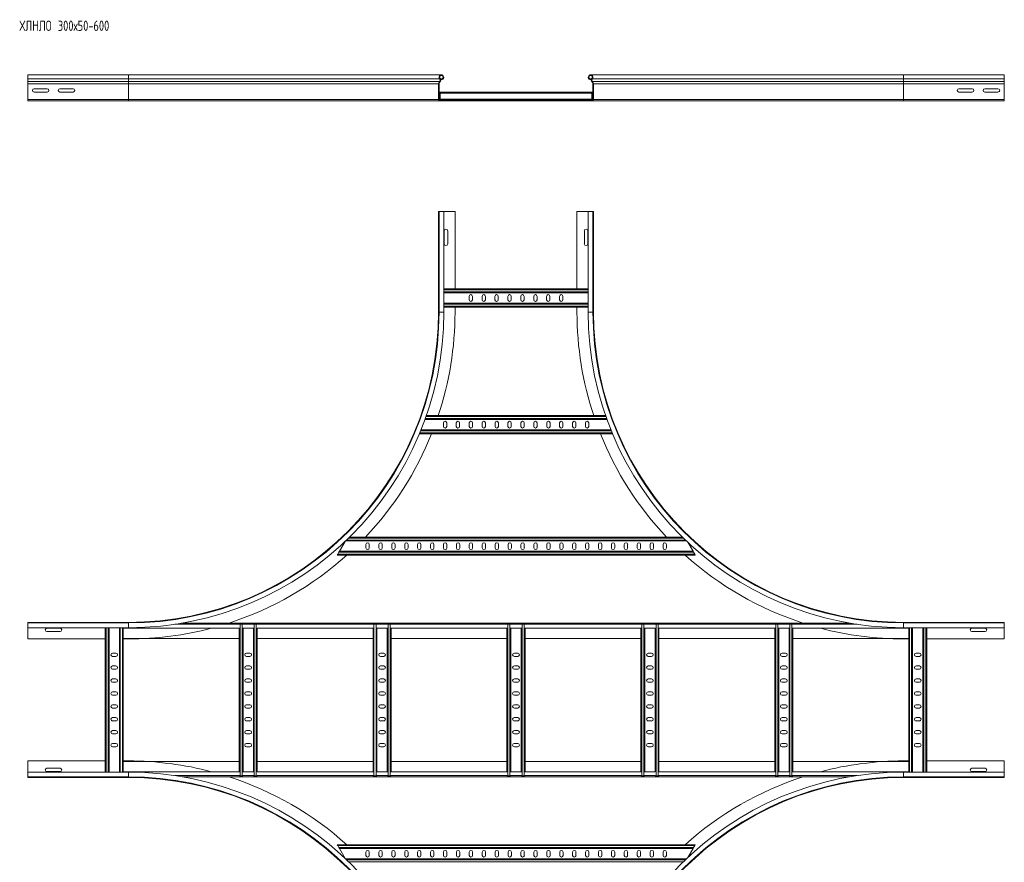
# Model space of a CAD drawing. Header units: millimetres. Extents: x -39 to 18998, y -9084 to 295.
# Tile 8 of 29: x 3672 to 5578, y -1631 to -1. Entities that reach past the tile are written whole.
import ezdxf

# ---------------------------------------------------------------- set-up
doc = ezdxf.new("R2010")
doc.units = ezdxf.units.MM
doc.styles.add('SLDTEXTSTYLE0', font='TXT', dxfattribs={"width": 0.7, "bigfont": 'bigfont'})

msp = doc.modelspace()

# ---------------------------------------------------------------- linework, layer by layer
at = {"color": 7, "linetype": 'Continuous', "lineweight": 15}
for p, q in [((3882.6, -107.7), (3687.6, -107.7)), ((3687.6, -107.7), (3687.6, -115.2)), ((4488.3, -107.7), (3882.6, -107.7)), ((5382.6, -107.7), (4776.9, -107.7)), ((5577.6, -107.7), (5382.6, -107.7)), ((5577.6, -107.7), (5577.6, -115.2)), ((3687.6, -115.2), (3687.6, -120.5)), ((3687.6, -120.5), (3687.6, -120.8)), ((3687.6, -120.8), (3687.6, -125)), ((3687.6, -125), (3687.6, -155.3)), ((4482.6, -125), (4482.6, -155.3)), ((4483.8, -155.3), (4483.8, -125)), ((4484.6, -120.5), (4484.3, -120.8)), ((4485.1, -121.7), (4485.5, -121.3)), ((4489.5, -115.4), (4486.4, -115.4)), ((4489.9, -116.5), (4486.8, -116.5)), ((4489.5, -115.4), (4489.9, -116.5)), ((4775.8, -115.4), (4775.4, -116.5)), ((4778.5, -116.5), (4775.4, -116.5)), ((4778.9, -115.4), (4775.8, -115.4)), ((4780.1, -121.7), (4779.8, -121.3)), ((4780.6, -120.5), (4781, -120.8)), ((4781.4, -155.3), (4781.4, -125)), ((4782.6, -125), (4782.6, -155.3)), ((5577.6, -115.2), (5577.6, -120.5)), ((5577.6, -120.5), (5577.6, -120.8)), ((5577.6, -120.8), (5577.6, -125)), ((5577.6, -125), (5577.6, -155.3)), ((3725.4, -134.5), (3699.9, -134.5)), ((3699.9, -141), (3725.4, -141)), ((3775.4, -134.5), (3749.9, -134.5)), ((3749.9, -141), (3775.4, -141)), ((4483.8, -141.1), (4486.1, -141.1)), ((4779.1, -141.1), (4486.1, -141.1)), ((4486.1, -142.9), (4486.1, -141.1)), ((4486.1, -154.7), (4486.1, -142.9)), ((4779.1, -141.1), (4781.4, -141.1)), ((4779.1, -142.9), (4779.1, -141.1)), ((4779.1, -154.7), (4779.1, -142.9)), ((5515.4, -134.5), (5489.9, -134.5)), ((5489.9, -141), (5515.4, -141)), ((5565.4, -134.5), (5539.9, -134.5)), ((5539.9, -141), (5565.4, -141)), ((3687.6, -155.3), (3687.6, -157.7)), ((3882.6, -157.7), (3687.6, -157.7)), ((4485, -157.7), (3882.6, -157.7)), ((4514.6, -156.5), (4485, -156.5)), ((4485, -157.7), (4514.6, -157.7)), ((4486.1, -156.5), (4486.1, -154.7)), ((4750.6, -156.5), (4514.6, -156.5)), ((4514.6, -157.7), (4514.6, -156.5)), ((4514.6, -157.7), (4750.6, -157.7)), ((4750.6, -157.7), (4750.6, -156.5)), ((4750.6, -156.5), (4780.2, -156.5)), ((4780.2, -157.7), (4750.6, -157.7)), ((4779.1, -156.5), (4779.1, -154.7)), ((5382.6, -157.7), (4780.2, -157.7)), ((5382.6, -157.7), (5577.6, -157.7)), ((5577.6, -155.3), (5577.6, -157.7)), ((4482.6, -566.9), (4482.6, -371.9)), ((4483.7, -371.9), (4482.6, -371.9)), ((4483.7, -371.9), (4483.7, -566.9)), ((4492.8, -371.9), (4483.7, -371.9)), ((4492.8, -566.9), (4492.8, -371.9)), ((4514.6, -371.9), (4492.8, -371.9)), ((4514.6, -521.9), (4514.6, -371.9)), ((4750.6, -521.9), (4750.6, -371.9)), ((4750.6, -371.9), (4772.4, -371.9)), ((4772.4, -371.9), (4772.4, -566.9)), ((4772.4, -371.9), (4781.5, -371.9)), ((4781.5, -566.9), (4781.5, -371.9)), ((4781.5, -371.9), (4782.6, -371.9)), ((4782.6, -566.9), (4782.6, -371.9)), ((4493.9, -409.1), (4493.9, -434.6)), ((4500.4, -434.6), (4500.4, -409.1)), ((4764.9, -409.1), (4764.9, -434.6)), ((4771.4, -434.6), (4771.4, -409.1)), ((4492.8, -521.9), (4772.4, -521.9)), ((4492.8, -529.4), (4772.4, -529.4)), ((4492.8, -549.4), (4772.4, -549.4)), ((4541.9, -536.1), (4541.9, -542.6)), ((4548.4, -542.6), (4548.4, -536.1)), ((4566.9, -536.1), (4566.9, -542.6)), ((4573.4, -542.6), (4573.4, -536.1)), ((4591.9, -536.1), (4591.9, -542.6)), ((4598.4, -542.6), (4598.4, -536.1)), ((4616.9, -536.1), (4616.9, -542.6)), ((4623.4, -542.6), (4623.4, -536.1)), ((4641.9, -536.1), (4641.9, -542.6)), ((4648.4, -542.6), (4648.4, -536.1)), ((4666.9, -536.1), (4666.9, -542.6)), ((4673.4, -542.6), (4673.4, -536.1)), ((4691.9, -536.1), (4691.9, -542.6)), ((4698.4, -542.6), (4698.4, -536.1)), ((4716.9, -536.1), (4716.9, -542.6)), ((4723.4, -542.6), (4723.4, -536.1)), ((4492.8, -556.9), (4772.4, -556.9)), ((4514.6, -566.9), (4514.6, -556.9)), ((4750.6, -566.9), (4750.6, -556.9)), ((4808.8, -774.4), (4456.5, -774.4)), ((4806.1, -766.9), (4459.1, -766.9)), ((4492, -781.1), (4492, -787.6)), ((4498.5, -787.6), (4498.5, -781.1)), ((4517, -781.1), (4517, -787.6)), ((4523.5, -787.6), (4523.5, -781.1)), ((4542, -781.1), (4542, -787.6)), ((4548.5, -787.6), (4548.5, -781.1)), ((4567, -781.1), (4567, -787.6)), ((4573.5, -787.6), (4573.5, -781.1)), ((4592, -781.1), (4592, -787.6)), ((4598.5, -787.6), (4598.5, -781.1)), ((4617, -781.1), (4617, -787.6)), ((4623.5, -787.6), (4623.5, -781.1)), ((4642, -781.1), (4642, -787.6)), ((4648.5, -787.6), (4648.5, -781.1)), ((4667, -781.1), (4667, -787.6)), ((4673.5, -787.6), (4673.5, -781.1)), ((4692, -781.1), (4692, -787.6)), ((4698.5, -787.6), (4698.5, -781.1)), ((4717, -781.1), (4717, -787.6)), ((4723.5, -787.6), (4723.5, -781.1)), ((4742, -781.1), (4742, -787.6)), ((4748.5, -787.6), (4748.5, -781.1)), ((4767, -781.1), (4767, -787.6)), ((4773.5, -787.6), (4773.5, -781.1)), ((4816.4, -794.4), (4448.9, -794.4)), ((4819.5, -801.9), (4445.8, -801.9)), ((4962.4, -1009.4), (4302.8, -1009.4)), ((4954.7, -1001.9), (4310.6, -1001.9)), ((4301.8, -1010.4), (4290.8, -1029.4)), ((4342.2, -1022.6), (4342.2, -1016.1)), ((4348.7, -1016.1), (4348.7, -1022.6)), ((4367.2, -1022.6), (4367.2, -1016.1)), ((4373.7, -1016.1), (4373.7, -1022.6)), ((4392.2, -1016.1), (4392.2, -1022.6)), ((4398.7, -1022.6), (4398.7, -1016.1)), ((4417.2, -1016.1), (4417.2, -1022.6)), ((4423.7, -1022.6), (4423.7, -1016.1)), ((4442.2, -1016.1), (4442.2, -1022.6)), ((4448.7, -1022.6), (4448.7, -1016.1)), ((4467.2, -1016.1), (4467.2, -1022.6)), ((4473.7, -1022.6), (4473.7, -1016.1)), ((4492.2, -1016.1), (4492.2, -1022.6)), ((4498.7, -1022.6), (4498.7, -1016.1)), ((4517.2, -1016.1), (4517.2, -1022.6)), ((4523.7, -1022.6), (4523.7, -1016.1)), ((4542.2, -1016.1), (4542.2, -1022.6)), ((4548.7, -1022.6), (4548.7, -1016.1)), ((4567.2, -1016.1), (4567.2, -1022.6)), ((4573.7, -1022.6), (4573.7, -1016.1)), ((4592.2, -1016.1), (4592.2, -1022.6)), ((4598.7, -1022.6), (4598.7, -1016.1)), ((4617.2, -1016.1), (4617.2, -1022.6)), ((4623.7, -1022.6), (4623.7, -1016.1)), ((4642.2, -1016.1), (4642.2, -1022.6)), ((4648.7, -1022.6), (4648.7, -1016.1)), ((4667.2, -1016.1), (4667.2, -1022.6)), ((4673.7, -1022.6), (4673.7, -1016.1)), ((4692.2, -1016.1), (4692.2, -1022.6)), ((4698.7, -1022.6), (4698.7, -1016.1)), ((4717.2, -1016.1), (4717.2, -1022.6)), ((4723.7, -1022.6), (4723.7, -1016.1)), ((4742.2, -1016.1), (4742.2, -1022.6)), ((4748.7, -1022.6), (4748.7, -1016.1)), ((4767.2, -1016.1), (4767.2, -1022.6)), ((4773.7, -1022.6), (4773.7, -1016.1)), ((4792.2, -1016.1), (4792.2, -1022.6)), ((4798.7, -1022.6), (4798.7, -1016.1)), ((4817.2, -1016.1), (4817.2, -1022.6)), ((4823.7, -1022.6), (4823.7, -1016.1)), ((4842.2, -1016.1), (4842.2, -1022.6)), ((4848.7, -1022.6), (4848.7, -1016.1)), ((4867.2, -1016.1), (4867.2, -1022.6)), ((4873.7, -1022.6), (4873.7, -1016.1)), ((4892.2, -1022.6), (4892.2, -1016.1)), ((4898.7, -1016.1), (4898.7, -1022.6)), ((4917.2, -1022.6), (4917.2, -1016.1)), ((4923.7, -1016.1), (4923.7, -1022.6)), ((4975.2, -1029.4), (4965, -1011.8)), ((4286.5, -1036.9), (4287.5, -1035.1)), ((4979.5, -1036.9), (4286.5, -1036.9)), ((4287.5, -1035.1), (4289.8, -1031.2)), ((4289.8, -1031.2), (4290.8, -1029.4)), ((4975.2, -1029.4), (4290.8, -1029.4)), ((4975.2, -1029.4), (4976.2, -1031.2)), ((4976.2, -1031.2), (4978.4, -1035.1)), ((4978.4, -1035.1), (4979.5, -1036.9)), ((3882.6, -1166.9), (3687.6, -1166.9)), ((3687.6, -1168), (3687.6, -1166.9)), ((3882.6, -1168), (3687.6, -1168)), ((3687.6, -1177.1), (3687.6, -1168)), ((3687.6, -1177.1), (3882.6, -1177.1)), ((3687.6, -1198.9), (3687.6, -1177.1)), ((3750.4, -1178.1), (3724.9, -1178.1)), ((3837.6, -1456.7), (3837.6, -1177.1)), ((3845.1, -1456.7), (3845.1, -1177.1)), ((3865.1, -1456.7), (3865.1, -1177.1)), ((3872.6, -1177.1), (3872.6, -1178.1)), ((3872.6, -1455.7), (3872.6, -1178.1)), ((4097.2, -1178.1), (3872.6, -1178.1)), ((5278.1, -1168.1), (3987.2, -1168.1)), ((4096.8, -1455.7), (4096.8, -1178.1)), ((4097.2, -1170.4), (4098.6, -1170.4)), ((4098.6, -1170.4), (4102.5, -1170.4)), ((4102.5, -1170.4), (4103.9, -1170.4)), ((4124.7, -1178.1), (4103.9, -1178.1)), ((4104.3, -1455.7), (4104.3, -1178.1)), ((4124.3, -1455.7), (4124.3, -1178.1)), ((4124.7, -1170.4), (4126.1, -1170.4)), ((4126.1, -1170.4), (4130, -1170.4)), ((4130, -1170.4), (4131.4, -1170.4)), ((4356.4, -1178.1), (4131.4, -1178.1)), ((4131.8, -1455.7), (4131.8, -1178.1)), ((4356, -1455.7), (4356, -1178.1)), ((4356.4, -1170.4), (4357.8, -1170.4)), ((4357.8, -1170.4), (4361.7, -1170.4)), ((4361.7, -1170.4), (4363, -1170.4)), ((4383.9, -1178.1), (4363, -1178.1)), ((4363.5, -1455.7), (4363.5, -1178.1)), ((4383.5, -1455.7), (4383.5, -1178.1)), ((4383.9, -1170.4), (4385.3, -1170.4)), ((4385.3, -1170.4), (4389.2, -1170.4)), ((4389.2, -1170.4), (4390.5, -1170.4)), ((4615.6, -1178.1), (4390.5, -1178.1)), ((4391, -1455.7), (4391, -1178.1)), ((4615.1, -1455.7), (4615.1, -1178.1)), ((4615.6, -1170.4), (4616.9, -1170.4)), ((4616.9, -1170.4), (4620.8, -1170.4)), ((4620.8, -1170.4), (4622.2, -1170.4)), ((4643.1, -1178.1), (4622.2, -1178.1)), ((4622.6, -1455.7), (4622.6, -1178.1)), ((4642.6, -1455.7), (4642.6, -1178.1)), ((4643.1, -1170.4), (4644.4, -1170.4)), ((4644.4, -1170.4), (4648.3, -1170.4)), ((4648.3, -1170.4), (4649.7, -1170.4)), ((4874.7, -1178.1), (4649.7, -1178.1)), ((4650.1, -1455.7), (4650.1, -1178.1)), ((4874.3, -1455.7), (4874.3, -1178.1)), ((4874.7, -1170.4), (4876.1, -1170.4)), ((4876.1, -1170.4), (4880, -1170.4)), ((4880, -1170.4), (4881.4, -1170.4)), ((4902.2, -1178.1), (4881.4, -1178.1)), ((4881.8, -1455.7), (4881.8, -1178.1)), ((4901.8, -1455.7), (4901.8, -1178.1)), ((4902.2, -1170.4), (4903.6, -1170.4)), ((4903.6, -1170.4), (4907.5, -1170.4)), ((4907.5, -1170.4), (4908.9, -1170.4)), ((5133.9, -1178.1), (4908.9, -1178.1)), ((4909.3, -1455.7), (4909.3, -1178.1)), ((5133.5, -1455.7), (5133.5, -1178.1)), ((5133.9, -1170.4), (5135.3, -1170.4)), ((5135.3, -1170.4), (5139.2, -1170.4)), ((5139.2, -1170.4), (5140.6, -1170.4)), ((5161.4, -1178.1), (5140.5, -1178.1)), ((5141, -1455.7), (5141, -1178.1)), ((5161, -1455.7), (5161, -1178.1)), ((5161.4, -1170.4), (5162.8, -1170.4)), ((5162.8, -1170.4), (5166.7, -1170.4)), ((5166.7, -1170.4), (5168.1, -1170.4)), ((5392.6, -1178.1), (5168, -1178.1)), ((5168.5, -1455.7), (5168.5, -1178.1)), ((5382.6, -1166.9), (5577.6, -1166.9)), ((5577.6, -1168), (5382.6, -1168)), ((5382.6, -1177.1), (5577.6, -1177.1)), ((5392.6, -1177.1), (5392.6, -1178.1)), ((5392.6, -1455.7), (5392.6, -1178.1)), ((5400.1, -1456.7), (5400.1, -1177.1)), ((5420.1, -1456.7), (5420.1, -1177.1)), ((5427.6, -1456.7), (5427.6, -1177.1)), ((5540.4, -1178.1), (5514.9, -1178.1)), ((5577.6, -1168), (5577.6, -1166.9)), ((5577.6, -1177.1), (5577.6, -1168)), ((5577.6, -1198.9), (5577.6, -1177.1)), ((3837.6, -1198.9), (3687.6, -1198.9)), ((3724.9, -1184.6), (3750.4, -1184.6)), ((4096.8, -1198.1), (3872.6, -1198.1)), ((3882.6, -1198.9), (3872.6, -1198.9)), ((4356, -1198.1), (4131.8, -1198.1)), ((4615.1, -1198.1), (4391, -1198.1)), ((4874.3, -1198.1), (4650.1, -1198.1)), ((5133.5, -1198.1), (4909.3, -1198.1)), ((5392.6, -1198.1), (5168.5, -1198.1)), ((5382.6, -1198.9), (5392.6, -1198.9)), ((5427.6, -1198.9), (5577.6, -1198.9)), ((5514.9, -1184.6), (5540.4, -1184.6)), ((3858.4, -1226.1), (3851.9, -1226.1)), ((3851.9, -1232.6), (3858.4, -1232.6)), ((4117.5, -1226.1), (4111, -1226.1)), ((4111, -1232.6), (4117.5, -1232.6)), ((4376.7, -1226.1), (4370.2, -1226.1)), ((4370.2, -1232.6), (4376.7, -1232.6)), ((4635.9, -1226.1), (4629.4, -1226.1)), ((4629.4, -1232.6), (4635.9, -1232.6)), ((4895.1, -1226.1), (4888.6, -1226.1)), ((4888.6, -1232.6), (4895.1, -1232.6)), ((5154.2, -1226.1), (5147.7, -1226.1)), ((5147.7, -1232.6), (5154.2, -1232.6)), ((5413.4, -1226.1), (5406.9, -1226.1)), ((5406.9, -1232.6), (5413.4, -1232.6)), ((3858.4, -1251.1), (3851.9, -1251.1)), ((4117.5, -1251.1), (4111, -1251.1)), ((4376.7, -1251.1), (4370.2, -1251.1)), ((4635.9, -1251.1), (4629.4, -1251.1)), ((4895.1, -1251.1), (4888.6, -1251.1)), ((5154.2, -1251.1), (5147.7, -1251.1)), ((5413.4, -1251.1), (5406.9, -1251.1)), ((3851.9, -1257.6), (3858.4, -1257.6)), ((3858.4, -1276.1), (3851.9, -1276.1)), ((4111, -1257.6), (4117.5, -1257.6)), ((4117.5, -1276.1), (4111, -1276.1)), ((4370.2, -1257.6), (4376.7, -1257.6)), ((4376.7, -1276.1), (4370.2, -1276.1)), ((4629.4, -1257.6), (4635.9, -1257.6)), ((4635.9, -1276.1), (4629.4, -1276.1)), ((4888.6, -1257.6), (4895.1, -1257.6)), ((4895.1, -1276.1), (4888.6, -1276.1)), ((5147.7, -1257.6), (5154.2, -1257.6)), ((5154.2, -1276.1), (5147.7, -1276.1)), ((5406.9, -1257.6), (5413.4, -1257.6)), ((5413.4, -1276.1), (5406.9, -1276.1)), ((3851.9, -1282.6), (3858.4, -1282.6)), ((4111, -1282.6), (4117.5, -1282.6)), ((4370.2, -1282.6), (4376.7, -1282.6)), ((4629.4, -1282.6), (4635.9, -1282.6)), ((4888.6, -1282.6), (4895.1, -1282.6)), ((5147.7, -1282.6), (5154.2, -1282.6)), ((5406.9, -1282.6), (5413.4, -1282.6)), ((3858.4, -1301.1), (3851.9, -1301.1)), ((3851.9, -1307.6), (3858.4, -1307.6)), ((4117.5, -1301.1), (4111, -1301.1)), ((4111, -1307.6), (4117.5, -1307.6)), ((4376.7, -1301.1), (4370.2, -1301.1)), ((4370.2, -1307.6), (4376.7, -1307.6)), ((4635.9, -1301.1), (4629.4, -1301.1)), ((4629.4, -1307.6), (4635.9, -1307.6)), ((4895.1, -1301.1), (4888.6, -1301.1)), ((4888.6, -1307.6), (4895.1, -1307.6)), ((5154.2, -1301.1), (5147.7, -1301.1)), ((5147.7, -1307.6), (5154.2, -1307.6)), ((5413.4, -1301.1), (5406.9, -1301.1)), ((5406.9, -1307.6), (5413.4, -1307.6)), ((3858.4, -1326.1), (3851.9, -1326.1)), ((3851.9, -1332.6), (3858.4, -1332.6)), ((4117.5, -1326.1), (4111, -1326.1)), ((4111, -1332.6), (4117.5, -1332.6)), ((4376.7, -1326.1), (4370.2, -1326.1)), ((4370.2, -1332.6), (4376.7, -1332.6)), ((4635.9, -1326.1), (4629.4, -1326.1)), ((4629.4, -1332.6), (4635.9, -1332.6)), ((4895.1, -1326.1), (4888.6, -1326.1)), ((4888.6, -1332.6), (4895.1, -1332.6)), ((5154.2, -1326.1), (5147.7, -1326.1)), ((5147.7, -1332.6), (5154.2, -1332.6)), ((5413.4, -1326.1), (5406.9, -1326.1)), ((5406.9, -1332.6), (5413.4, -1332.6)), ((3858.4, -1351.1), (3851.9, -1351.1)), ((4117.5, -1351.1), (4111, -1351.1)), ((4376.7, -1351.1), (4370.2, -1351.1)), ((4635.9, -1351.1), (4629.4, -1351.1)), ((4895.1, -1351.1), (4888.6, -1351.1)), ((5154.2, -1351.1), (5147.7, -1351.1)), ((5413.4, -1351.1), (5406.9, -1351.1)), ((3851.9, -1357.6), (3858.4, -1357.6)), ((4111, -1357.6), (4117.5, -1357.6)), ((4370.2, -1357.6), (4376.7, -1357.6)), ((4629.4, -1357.6), (4635.9, -1357.6)), ((4888.6, -1357.6), (4895.1, -1357.6)), ((5147.7, -1357.6), (5154.2, -1357.6)), ((5406.9, -1357.6), (5413.4, -1357.6)), ((3858.4, -1376.1), (3851.9, -1376.1)), ((3851.9, -1382.6), (3858.4, -1382.6)), ((4117.5, -1376.1), (4111, -1376.1)), ((4111, -1382.6), (4117.5, -1382.6)), ((4376.7, -1376.1), (4370.2, -1376.1)), ((4370.2, -1382.6), (4376.7, -1382.6)), ((4635.9, -1376.1), (4629.4, -1376.1)), ((4629.4, -1382.6), (4635.9, -1382.6)), ((4895.1, -1376.1), (4888.6, -1376.1)), ((4888.6, -1382.6), (4895.1, -1382.6)), ((5154.2, -1376.1), (5147.7, -1376.1)), ((5147.7, -1382.6), (5154.2, -1382.6)), ((5413.4, -1376.1), (5406.9, -1376.1)), ((5406.9, -1382.6), (5413.4, -1382.6)), ((3858.4, -1401.1), (3851.9, -1401.1)), ((3851.9, -1407.6), (3858.4, -1407.6)), ((4117.5, -1401.1), (4111, -1401.1)), ((4111, -1407.6), (4117.5, -1407.6)), ((4376.7, -1401.1), (4370.2, -1401.1)), ((4370.2, -1407.6), (4376.7, -1407.6)), ((4635.9, -1401.1), (4629.4, -1401.1)), ((4629.4, -1407.6), (4635.9, -1407.6)), ((4895.1, -1401.1), (4888.6, -1401.1)), ((4888.6, -1407.6), (4895.1, -1407.6)), ((5154.2, -1401.1), (5147.7, -1401.1)), ((5147.7, -1407.6), (5154.2, -1407.6)), ((5413.4, -1401.1), (5406.9, -1401.1)), ((5406.9, -1407.6), (5413.4, -1407.6)), ((3837.6, -1434.9), (3687.6, -1434.9)), ((3687.6, -1434.9), (3687.6, -1456.7)), ((3882.6, -1434.9), (3872.6, -1434.9)), ((3872.6, -1435.7), (4096.8, -1435.7)), ((4131.8, -1435.7), (4356, -1435.7)), ((4391, -1435.7), (4615.1, -1435.7)), ((4650.1, -1435.7), (4874.3, -1435.7)), ((4909.3, -1435.7), (5133.5, -1435.7)), ((5168.5, -1435.7), (5392.6, -1435.7)), ((5382.6, -1434.9), (5392.6, -1434.9)), ((5427.6, -1434.9), (5577.6, -1434.9)), ((5577.6, -1434.9), (5577.6, -1456.7)), ((3882.6, -1456.7), (3687.6, -1456.7)), ((3687.6, -1456.7), (3687.6, -1465.8)), ((3687.6, -1465.8), (3882.6, -1465.8)), ((3687.6, -1465.8), (3687.6, -1466.9)), ((3882.6, -1466.9), (3687.6, -1466.9)), ((3750.4, -1449.1), (3724.9, -1449.1)), ((3724.9, -1455.6), (3750.4, -1455.6)), ((3872.6, -1455.7), (4097.2, -1455.7)), ((3872.6, -1456.7), (3872.6, -1455.7)), ((3987.2, -1465.7), (5278.1, -1465.7)), ((4097.2, -1463.4), (4098.6, -1463.4)), ((4098.6, -1463.4), (4102.5, -1463.4)), ((4102.5, -1463.4), (4103.9, -1463.4)), ((4103.9, -1455.7), (4124.7, -1455.7)), ((4124.7, -1463.4), (4126.1, -1463.4)), ((4126.1, -1463.4), (4130, -1463.4)), ((4130, -1463.4), (4131.4, -1463.4)), ((4131.4, -1455.7), (4356.4, -1455.7)), ((4356.4, -1463.4), (4357.8, -1463.4)), ((4357.8, -1463.4), (4361.7, -1463.4)), ((4361.7, -1463.4), (4363, -1463.4)), ((4363, -1455.7), (4383.9, -1455.7)), ((4383.9, -1463.4), (4385.3, -1463.4)), ((4385.3, -1463.4), (4389.2, -1463.4)), ((4389.2, -1463.4), (4390.5, -1463.4)), ((4390.5, -1455.7), (4615.6, -1455.7)), ((4615.6, -1463.4), (4616.9, -1463.4)), ((4616.9, -1463.4), (4620.8, -1463.4)), ((4620.8, -1463.4), (4622.2, -1463.4)), ((4622.2, -1455.7), (4643.1, -1455.7)), ((4643.1, -1463.4), (4644.4, -1463.4)), ((4644.4, -1463.4), (4648.3, -1463.4)), ((4648.3, -1463.4), (4649.7, -1463.4)), ((4649.7, -1455.7), (4874.7, -1455.7)), ((4874.7, -1463.4), (4876.1, -1463.4)), ((4876.1, -1463.4), (4880, -1463.4)), ((4880, -1463.4), (4881.4, -1463.4)), ((4881.4, -1455.7), (4902.2, -1455.7)), ((4902.2, -1463.4), (4903.6, -1463.4)), ((4903.6, -1463.4), (4907.5, -1463.4)), ((4907.5, -1463.4), (4908.9, -1463.4)), ((4908.9, -1455.7), (5133.9, -1455.7)), ((5133.9, -1463.4), (5135.3, -1463.4)), ((5135.3, -1463.4), (5139.2, -1463.4)), ((5139.2, -1463.4), (5140.6, -1463.4)), ((5140.5, -1455.7), (5161.4, -1455.7)), ((5161.4, -1463.4), (5162.8, -1463.4)), ((5162.8, -1463.4), (5166.7, -1463.4)), ((5166.7, -1463.4), (5168.1, -1463.4)), ((5168, -1455.7), (5392.6, -1455.7)), ((5577.6, -1456.7), (5382.6, -1456.7)), ((5382.6, -1465.8), (5577.6, -1465.8)), ((5382.6, -1466.9), (5577.6, -1466.9)), ((5392.6, -1456.7), (5392.6, -1455.7)), ((5540.4, -1449.1), (5514.9, -1449.1)), ((5514.9, -1455.6), (5540.4, -1455.6)), ((5577.6, -1456.7), (5577.6, -1465.8)), ((5577.6, -1465.8), (5577.6, -1466.9)), ((4286.5, -1596.9), (4979.5, -1596.9)), ((4287.5, -1598.7), (4286.5, -1596.9)), ((4289.8, -1602.6), (4287.5, -1598.7)), ((4978.4, -1598.7), (4976.2, -1602.6)), ((4979.5, -1596.9), (4978.4, -1598.7)), ((4290.8, -1604.4), (4289.8, -1602.6)), ((4290.8, -1604.4), (4975.2, -1604.4)), ((4290.8, -1604.4), (4301.8, -1623.4)), ((4342.2, -1617.6), (4342.2, -1611.1)), ((4348.7, -1611.1), (4348.7, -1617.6)), ((4367.2, -1617.6), (4367.2, -1611.1)), ((4373.7, -1611.1), (4373.7, -1617.6)), ((4392.2, -1611.1), (4392.2, -1617.6)), ((4398.7, -1617.6), (4398.7, -1611.1)), ((4417.2, -1611.1), (4417.2, -1617.6)), ((4423.7, -1617.6), (4423.7, -1611.1)), ((4442.2, -1611.1), (4442.2, -1617.6)), ((4448.7, -1617.6), (4448.7, -1611.1)), ((4467.2, -1611.1), (4467.2, -1617.6)), ((4473.7, -1617.6), (4473.7, -1611.1)), ((4492.2, -1611.1), (4492.2, -1617.6)), ((4498.7, -1617.6), (4498.7, -1611.1)), ((4517.2, -1611.1), (4517.2, -1617.6)), ((4523.7, -1617.6), (4523.7, -1611.1)), ((4542.2, -1611.1), (4542.2, -1617.6)), ((4548.7, -1617.6), (4548.7, -1611.1)), ((4567.2, -1611.1), (4567.2, -1617.6)), ((4573.7, -1617.6), (4573.7, -1611.1)), ((4592.2, -1611.1), (4592.2, -1617.6)), ((4598.7, -1617.6), (4598.7, -1611.1)), ((4617.2, -1611.1), (4617.2, -1617.6)), ((4623.7, -1617.6), (4623.7, -1611.1)), ((4642.2, -1611.1), (4642.2, -1617.6)), ((4648.7, -1617.6), (4648.7, -1611.1)), ((4667.2, -1611.1), (4667.2, -1617.6)), ((4673.7, -1617.6), (4673.7, -1611.1)), ((4692.2, -1611.1), (4692.2, -1617.6)), ((4698.7, -1617.6), (4698.7, -1611.1)), ((4717.2, -1611.1), (4717.2, -1617.6)), ((4723.7, -1617.6), (4723.7, -1611.1)), ((4742.2, -1611.1), (4742.2, -1617.6)), ((4748.7, -1617.6), (4748.7, -1611.1)), ((4767.2, -1611.1), (4767.2, -1617.6)), ((4773.7, -1617.6), (4773.7, -1611.1)), ((4792.2, -1611.1), (4792.2, -1617.6)), ((4798.7, -1617.6), (4798.7, -1611.1)), ((4817.2, -1611.1), (4817.2, -1617.6)), ((4823.7, -1617.6), (4823.7, -1611.1)), ((4842.2, -1611.1), (4842.2, -1617.6)), ((4848.7, -1617.6), (4848.7, -1611.1)), ((4867.2, -1611.1), (4867.2, -1617.6)), ((4873.7, -1617.6), (4873.7, -1611.1)), ((4892.2, -1617.6), (4892.2, -1611.1)), ((4898.7, -1611.1), (4898.7, -1617.6)), ((4917.2, -1617.6), (4917.2, -1611.1)), ((4923.7, -1611.1), (4923.7, -1617.6)), ((4965, -1621.9), (4975.2, -1604.4)), ((4976.2, -1602.6), (4975.2, -1604.4)), ((4302.8, -1624.4), (4962.4, -1624.4))]:
    msp.add_line(p, q, dxfattribs=at)
at = {"color": 8, "linetype": 'Continuous', "lineweight": 0}
for p, q in [((3882.6, -107.7), (3882.6, -115.2)), ((5382.6, -107.7), (5382.6, -115.2)), ((3882.6, -115.2), (3687.6, -115.2)), ((3882.6, -120.5), (3687.6, -120.5)), ((3882.6, -120.8), (3687.6, -120.8)), ((3882.6, -125), (3687.6, -125)), ((4484.8, -115.2), (3882.6, -115.2)), ((3882.6, -115.2), (3882.6, -120.5)), ((4484.6, -120.5), (3882.6, -120.5)), ((3882.6, -120.5), (3882.6, -120.8)), ((3882.6, -120.8), (3882.6, -125)), ((4484.3, -120.8), (3882.6, -120.8)), ((4482.6, -125), (3882.6, -125)), ((3882.6, -125), (3882.6, -155.3)), ((5382.6, -115.2), (4780.4, -115.2)), ((5382.6, -120.5), (4780.6, -120.5)), ((5382.6, -120.8), (4781, -120.8)), ((5382.6, -125), (4782.6, -125)), ((5382.6, -115.2), (5382.6, -120.5)), ((5382.6, -115.2), (5577.6, -115.2)), ((5382.6, -120.5), (5382.6, -120.8)), ((5382.6, -120.5), (5577.6, -120.5)), ((5382.6, -120.8), (5382.6, -125)), ((5382.6, -120.8), (5577.6, -120.8)), ((5382.6, -125), (5382.6, -155.3)), ((5382.6, -125), (5577.6, -125)), ((4483.8, -142.9), (4486.1, -142.9)), ((4779.1, -142.9), (4486.1, -142.9)), ((4779.1, -142.9), (4781.4, -142.9)), ((3882.6, -155.3), (3687.6, -155.3)), ((4482.6, -155.3), (3882.6, -155.3)), ((3882.6, -155.3), (3882.6, -157.7)), ((4483.8, -154.7), (4486.1, -154.7)), ((4779.1, -154.7), (4486.1, -154.7)), ((4779.1, -154.7), (4781.4, -154.7)), ((5382.6, -155.3), (4782.6, -155.3)), ((5382.6, -155.3), (5382.6, -157.7)), ((5382.6, -155.3), (5577.6, -155.3)), ((4492.8, -523.7), (4772.4, -523.7)), ((4492.8, -527.6), (4772.4, -527.6)), ((4492.8, -551.2), (4772.4, -551.2)), ((4483.7, -566.9), (4482.6, -566.9)), ((4492.8, -566.9), (4483.7, -566.9)), ((4492.8, -555.1), (4772.4, -555.1)), ((4772.4, -566.9), (4781.5, -566.9)), ((4781.5, -566.9), (4782.6, -566.9)), ((4808.1, -772.6), (4457.1, -772.6)), ((4806.7, -768.7), (4458.5, -768.7)), ((4818.7, -800.1), (4446.5, -800.1)), ((4817.1, -796.2), (4448.1, -796.2)), ((4960.5, -1007.6), (4304.7, -1007.6)), ((4956.5, -1003.7), (4308.7, -1003.7)), ((4978.4, -1035.1), (4287.5, -1035.1)), ((4976.2, -1031.2), (4289.8, -1031.2)), ((3839.4, -1456.7), (3839.4, -1177.1)), ((3843.3, -1456.7), (3843.3, -1177.1)), ((3866.9, -1456.7), (3866.9, -1177.1)), ((3870.8, -1456.7), (3870.8, -1177.1)), ((3882.6, -1168), (3882.6, -1166.9)), ((3882.6, -1177.1), (3882.6, -1168)), ((4097.2, -1170.5), (3972.3, -1170.5)), ((4098.6, -1463.4), (4098.6, -1170.4)), ((4102.5, -1463.4), (4102.5, -1170.4)), ((4124.7, -1170.5), (4103.9, -1170.5)), ((4126.1, -1463.4), (4126.1, -1170.4)), ((4130, -1463.4), (4130, -1170.4)), ((4356.4, -1170.5), (4131.4, -1170.5)), ((4357.8, -1463.4), (4357.8, -1170.4)), ((4361.7, -1463.4), (4361.7, -1170.4)), ((4383.9, -1170.5), (4363, -1170.5)), ((4385.3, -1463.4), (4385.3, -1170.4)), ((4389.2, -1463.4), (4389.2, -1170.4)), ((4615.6, -1170.5), (4390.5, -1170.5)), ((4616.9, -1463.4), (4616.9, -1170.4)), ((4620.8, -1463.4), (4620.8, -1170.4)), ((4643.1, -1170.5), (4622.2, -1170.5)), ((4644.4, -1463.4), (4644.4, -1170.4)), ((4648.3, -1463.4), (4648.3, -1170.4)), ((4874.7, -1170.5), (4649.7, -1170.5)), ((4876.1, -1463.4), (4876.1, -1170.4)), ((4880, -1463.4), (4880, -1170.4)), ((4902.2, -1170.5), (4881.4, -1170.5)), ((4903.6, -1463.4), (4903.6, -1170.4)), ((4907.5, -1463.4), (4907.5, -1170.4)), ((5133.9, -1170.5), (4908.9, -1170.5)), ((5135.3, -1463.4), (5135.3, -1170.4)), ((5139.2, -1463.4), (5139.2, -1170.4)), ((5161.4, -1170.5), (5140.5, -1170.5)), ((5162.8, -1463.4), (5162.8, -1170.4)), ((5166.7, -1463.4), (5166.7, -1170.4)), ((5292.9, -1170.5), (5168, -1170.5)), ((5382.6, -1168), (5382.6, -1166.9)), ((5382.6, -1177.1), (5382.6, -1168)), ((5394.4, -1456.7), (5394.4, -1177.1)), ((5398.3, -1456.7), (5398.3, -1177.1)), ((5421.9, -1456.7), (5421.9, -1177.1)), ((5425.8, -1456.7), (5425.8, -1177.1)), ((3882.6, -1456.7), (3882.6, -1465.8)), ((3882.6, -1465.8), (3882.6, -1466.9)), ((3972.3, -1463.3), (4097.2, -1463.3)), ((4103.9, -1463.3), (4124.7, -1463.3)), ((4131.4, -1463.3), (4356.4, -1463.3)), ((4363, -1463.3), (4383.9, -1463.3)), ((4390.5, -1463.3), (4615.6, -1463.3)), ((4622.2, -1463.3), (4643.1, -1463.3)), ((4649.7, -1463.3), (4874.7, -1463.3)), ((4881.4, -1463.3), (4902.2, -1463.3)), ((4908.9, -1463.3), (5133.9, -1463.3)), ((5140.5, -1463.3), (5161.4, -1463.3)), ((5168, -1463.3), (5292.9, -1463.3)), ((5382.6, -1456.7), (5382.6, -1465.8)), ((5382.6, -1465.8), (5382.6, -1466.9)), ((4287.5, -1598.7), (4978.4, -1598.7)), ((4289.8, -1602.6), (4976.2, -1602.6)), ((4304.7, -1626.2), (4960.5, -1626.2)), ((4308.7, -1630.1), (4956.5, -1630.1))]:
    msp.add_line(p, q, dxfattribs=at)
at = {"color": 7, "linetype": 'Continuous', "lineweight": 15}
for centre, radius, start, end in [((4488.3, -112.3), 4.55, 290.35, 219.6816), ((4488.3, -112.3), 3.35, 290.35, 219.6816), ((4776.9, -112.3), 4.55, 320.3184, 249.65), ((4776.9, -112.3), 3.35, 320.3184, 249.65), ((4488.6, -125), 6, 136.4649, 180), ((4488.6, -125), 4.8, 136.4649, 180), ((4481.7, -117.7), 4, 316.4649, 39.6816), ((4481.7, -117.7), 5.2, 316.4649, 39.6816), ((4783.5, -117.7), 5.2, 140.3184, 223.5351), ((4783.5, -117.7), 4, 140.3184, 223.5351), ((4776.6, -125), 4.8, 0, 43.5351), ((4776.6, -125), 6, 0, 43.5351), ((3699.9, -137.7), 3.25, 90, 270), ((3725.4, -137.7), 3.25, 270, 90), ((3749.9, -137.7), 3.25, 90, 270), ((3775.4, -137.7), 3.25, 270, 90), ((5489.9, -137.7), 3.25, 90, 270), ((5515.4, -137.7), 3.25, 270, 90), ((5539.9, -137.7), 3.25, 90, 270), ((5565.4, -137.7), 3.25, 270, 90), ((4485, -155.3), 2.4, 180, 270), ((4485, -155.3), 1.2, 180, 270), ((4780.2, -155.3), 2.4, 270, 0), ((4780.2, -155.3), 1.2, 270, 0), ((4497.1, -409.1), 3.25, 0, 180), ((4768.1, -409.1), 3.25, 0, 180), ((4497.1, -434.6), 3.25, 180, 0), ((4768.1, -434.6), 3.25, 180, 0), ((4545.1, -536.1), 3.25, 0, 180), ((4570.1, -536.1), 3.25, 0, 180), ((4595.1, -536.1), 3.25, 0, 180), ((4620.1, -536.1), 3.25, 0, 180), ((4645.1, -536.1), 3.25, 0, 180), ((4670.1, -536.1), 3.25, 0, 180), ((4695.1, -536.1), 3.25, 0, 180), ((4720.1, -536.1), 3.25, 0, 180), ((4545.1, -542.6), 3.25, 180, 0), ((4570.1, -542.6), 3.25, 180, 0), ((4595.1, -542.6), 3.25, 180, 0), ((4620.1, -542.6), 3.25, 180, 0), ((4645.1, -542.6), 3.25, 180, 0), ((4670.1, -542.6), 3.25, 180, 0), ((4695.1, -542.6), 3.25, 180, 0), ((4720.1, -542.6), 3.25, 180, 0), ((3882.6, -566.9), 601.1, 270, 0), ((3882.6, -566.9), 610.2, 270, 0), ((3882.6, -566.9), 600, 270, 0), ((3882.6, -566.9), 632, 341.5513, 0), ((5382.6, -566.9), 632, 180, 198.4487), ((5382.6, -566.9), 610.2, 180, 270), ((5382.6, -566.9), 601.1, 180, 270), ((5382.6, -566.9), 600, 180, 270), ((4495.3, -781.1), 3.25, 0, 180), ((4520.3, -781.1), 3.25, 0, 180), ((4545.3, -781.1), 3.25, 0, 180), ((4570.3, -781.1), 3.25, 0, 180), ((4595.3, -781.1), 3.25, 0, 180), ((4620.3, -781.1), 3.25, 0, 180), ((4645.3, -781.1), 3.25, 0, 180), ((4670.3, -781.1), 3.25, 0, 180), ((4695.3, -781.1), 3.25, 0, 180), ((4720.3, -781.1), 3.25, 0, 180), ((4745.3, -781.1), 3.25, 0, 180), ((4770.3, -781.1), 3.25, 0, 180), ((4495.3, -787.6), 3.25, 180, 0), ((4520.3, -787.6), 3.25, 180, 0), ((4545.3, -787.6), 3.25, 180, 0), ((4570.3, -787.6), 3.25, 180, 0), ((4595.3, -787.6), 3.25, 180, 0), ((4620.3, -787.6), 3.25, 180, 0), ((4645.3, -787.6), 3.25, 180, 0), ((4670.3, -787.6), 3.25, 180, 0), ((4695.3, -787.6), 3.25, 180, 0), ((4720.3, -787.6), 3.25, 180, 0), ((4745.3, -787.6), 3.25, 180, 0), ((4770.3, -787.6), 3.25, 180, 0), ((3882.6, -566.9), 632, 316.505, 338.1711), ((5382.6, -566.9), 632, 201.8289, 223.495), ((4345.5, -1016.1), 3.25, 0, 180), ((4345.5, -1022.6), 3.25, 180, 0), ((4370.5, -1016.1), 3.25, 0, 180), ((4370.5, -1022.6), 3.25, 180, 0), ((4395.5, -1016.1), 3.25, 0, 180), ((4395.5, -1022.6), 3.25, 180, 0), ((4420.5, -1016.1), 3.25, 0, 180), ((4420.5, -1022.6), 3.25, 180, 0), ((4445.5, -1016.1), 3.25, 0, 180), ((4445.5, -1022.6), 3.25, 180, 0), ((4470.5, -1016.1), 3.25, 0, 180), ((4470.5, -1022.6), 3.25, 180, 0), ((4495.5, -1016.1), 3.25, 0, 180), ((4495.5, -1022.6), 3.25, 180, 0), ((4520.5, -1016.1), 3.25, 0, 180), ((4520.5, -1022.6), 3.25, 180, 0), ((4545.5, -1016.1), 3.25, 0, 180), ((4545.5, -1022.6), 3.25, 180, 0), ((4570.5, -1016.1), 3.25, 0, 180), ((4570.5, -1022.6), 3.25, 180, 0), ((4595.5, -1016.1), 3.25, 0, 180), ((4595.5, -1022.6), 3.25, 180, 0), ((4620.5, -1016.1), 3.25, 0, 180), ((4620.5, -1022.6), 3.25, 180, 0), ((4645.5, -1016.1), 3.25, 0, 180), ((4645.5, -1022.6), 3.25, 180, 0), ((4670.5, -1016.1), 3.25, 0, 180), ((4670.5, -1022.6), 3.25, 180, 0), ((4695.5, -1016.1), 3.25, 0, 180), ((4695.5, -1022.6), 3.25, 180, 0), ((4720.5, -1016.1), 3.25, 0, 180), ((4720.5, -1022.6), 3.25, 180, 0), ((4745.5, -1016.1), 3.25, 0, 180), ((4745.5, -1022.6), 3.25, 180, 0), ((4770.5, -1016.1), 3.25, 0, 180), ((4770.5, -1022.6), 3.25, 180, 0), ((4795.5, -1016.1), 3.25, 0, 180), ((4795.5, -1022.6), 3.25, 180, 0), ((4820.5, -1016.1), 3.25, 0, 180), ((4820.5, -1022.6), 3.25, 180, 0), ((4845.5, -1016.1), 3.25, 0, 180), ((4845.5, -1022.6), 3.25, 180, 0), ((4870.5, -1016.1), 3.25, 0, 180), ((4870.5, -1022.6), 3.25, 180, 0), ((4895.5, -1016.1), 3.25, 0, 180), ((4895.5, -1022.6), 3.25, 180, 0), ((4920.5, -1016.1), 3.25, 0, 180), ((4920.5, -1022.6), 3.25, 180, 0), ((3882.6, -566.9), 632, 287.9612, 311.9549), ((5382.6, -566.9), 632, 228.0451, 252.0388), ((3724.9, -1181.4), 3.25, 90, 270), ((3750.4, -1181.4), 3.25, 270, 90), ((3882.6, -566.9), 632, 270, 284.7404), ((5382.6, -566.9), 632, 255.2596, 270), ((5514.9, -1181.4), 3.25, 90, 270), ((5540.4, -1181.4), 3.25, 270, 90), ((3851.9, -1229.4), 3.25, 90, 270), ((3858.4, -1229.4), 3.25, 270, 90), ((4111, -1229.4), 3.25, 90, 270), ((4117.5, -1229.4), 3.25, 270, 90), ((4370.2, -1229.4), 3.25, 90, 270), ((4376.7, -1229.4), 3.25, 270, 90), ((4629.4, -1229.4), 3.25, 90, 270), ((4635.9, -1229.4), 3.25, 270, 90), ((4888.6, -1229.4), 3.25, 90, 270), ((4895.1, -1229.4), 3.25, 270, 90), ((5147.7, -1229.4), 3.25, 90, 270), ((5154.2, -1229.4), 3.25, 270, 90), ((5406.9, -1229.4), 3.25, 90, 270), ((5413.4, -1229.4), 3.25, 270, 90), ((3851.9, -1254.4), 3.25, 90, 270), ((3858.4, -1254.4), 3.25, 270, 90), ((4111, -1254.4), 3.25, 90, 270), ((4117.5, -1254.4), 3.25, 270, 90), ((4370.2, -1254.4), 3.25, 90, 270), ((4376.7, -1254.4), 3.25, 270, 90), ((4629.4, -1254.4), 3.25, 90, 270), ((4635.9, -1254.4), 3.25, 270, 90), ((4888.6, -1254.4), 3.25, 90, 270), ((4895.1, -1254.4), 3.25, 270, 90), ((5147.7, -1254.4), 3.25, 90, 270), ((5154.2, -1254.4), 3.25, 270, 90), ((5406.9, -1254.4), 3.25, 90, 270), ((5413.4, -1254.4), 3.25, 270, 90), ((3851.9, -1279.4), 3.25, 90, 270), ((3858.4, -1279.4), 3.25, 270, 90), ((4111, -1279.4), 3.25, 90, 270), ((4117.5, -1279.4), 3.25, 270, 90), ((4370.2, -1279.4), 3.25, 90, 270), ((4376.7, -1279.4), 3.25, 270, 90), ((4629.4, -1279.4), 3.25, 90, 270), ((4635.9, -1279.4), 3.25, 270, 90), ((4888.6, -1279.4), 3.25, 90, 270), ((4895.1, -1279.4), 3.25, 270, 90), ((5147.7, -1279.4), 3.25, 90, 270), ((5154.2, -1279.4), 3.25, 270, 90), ((5406.9, -1279.4), 3.25, 90, 270), ((5413.4, -1279.4), 3.25, 270, 90), ((3851.9, -1304.4), 3.25, 90, 270), ((3858.4, -1304.4), 3.25, 270, 90), ((4111, -1304.4), 3.25, 90, 270), ((4117.5, -1304.4), 3.25, 270, 90), ((4370.2, -1304.4), 3.25, 90, 270), ((4376.7, -1304.4), 3.25, 270, 90), ((4629.4, -1304.4), 3.25, 90, 270), ((4635.9, -1304.4), 3.25, 270, 90), ((4888.6, -1304.4), 3.25, 90, 270), ((4895.1, -1304.4), 3.25, 270, 90), ((5147.7, -1304.4), 3.25, 90, 270), ((5154.2, -1304.4), 3.25, 270, 90), ((5406.9, -1304.4), 3.25, 90, 270), ((5413.4, -1304.4), 3.25, 270, 90), ((3851.9, -1329.4), 3.25, 90, 270), ((3858.4, -1329.4), 3.25, 270, 90), ((4111, -1329.4), 3.25, 90, 270), ((4117.5, -1329.4), 3.25, 270, 90), ((4370.2, -1329.4), 3.25, 90, 270), ((4376.7, -1329.4), 3.25, 270, 90), ((4629.4, -1329.4), 3.25, 90, 270), ((4635.9, -1329.4), 3.25, 270, 90), ((4888.6, -1329.4), 3.25, 90, 270), ((4895.1, -1329.4), 3.25, 270, 90), ((5147.7, -1329.4), 3.25, 90, 270), ((5154.2, -1329.4), 3.25, 270, 90), ((5406.9, -1329.4), 3.25, 90, 270), ((5413.4, -1329.4), 3.25, 270, 90), ((3851.9, -1354.4), 3.25, 90, 270), ((3858.4, -1354.4), 3.25, 270, 90), ((4111, -1354.4), 3.25, 90, 270), ((4117.5, -1354.4), 3.25, 270, 90), ((4370.2, -1354.4), 3.25, 90, 270), ((4376.7, -1354.4), 3.25, 270, 90), ((4629.4, -1354.4), 3.25, 90, 270), ((4635.9, -1354.4), 3.25, 270, 90), ((4888.6, -1354.4), 3.25, 90, 270), ((4895.1, -1354.4), 3.25, 270, 90), ((5147.7, -1354.4), 3.25, 90, 270), ((5154.2, -1354.4), 3.25, 270, 90), ((5406.9, -1354.4), 3.25, 90, 270), ((5413.4, -1354.4), 3.25, 270, 90), ((3851.9, -1379.4), 3.25, 90, 270), ((3858.4, -1379.4), 3.25, 270, 90), ((4111, -1379.4), 3.25, 90, 270), ((4117.5, -1379.4), 3.25, 270, 90), ((4370.2, -1379.4), 3.25, 90, 270), ((4376.7, -1379.4), 3.25, 270, 90), ((4629.4, -1379.4), 3.25, 90, 270), ((4635.9, -1379.4), 3.25, 270, 90), ((4888.6, -1379.4), 3.25, 90, 270), ((4895.1, -1379.4), 3.25, 270, 90), ((5147.7, -1379.4), 3.25, 90, 270), ((5154.2, -1379.4), 3.25, 270, 90), ((5406.9, -1379.4), 3.25, 90, 270), ((5413.4, -1379.4), 3.25, 270, 90), ((3851.9, -1404.4), 3.25, 90, 270), ((3858.4, -1404.4), 3.25, 270, 90), ((4111, -1404.4), 3.25, 90, 270), ((4117.5, -1404.4), 3.25, 270, 90), ((4370.2, -1404.4), 3.25, 90, 270), ((4376.7, -1404.4), 3.25, 270, 90), ((4629.4, -1404.4), 3.25, 90, 270), ((4635.9, -1404.4), 3.25, 270, 90), ((4888.6, -1404.4), 3.25, 90, 270), ((4895.1, -1404.4), 3.25, 270, 90), ((5147.7, -1404.4), 3.25, 90, 270), ((5154.2, -1404.4), 3.25, 270, 90), ((5406.9, -1404.4), 3.25, 90, 270), ((5413.4, -1404.4), 3.25, 270, 90), ((3882.6, -2066.9), 632, 75.2596, 90), ((5382.6, -2066.9), 632, 90, 104.7404), ((3724.9, -1452.4), 3.25, 90, 270), ((3750.4, -1452.4), 3.25, 270, 90), ((3882.6, -2066.9), 610.2, 0, 90), ((3882.6, -2066.9), 601.1, 0, 90), ((3882.6, -2066.9), 600, 0, 90), ((3882.6, -2066.9), 632, 48.0451, 72.0388), ((5382.6, -2066.9), 610.2, 90, 180), ((5382.6, -2066.9), 601.1, 90, 180), ((5382.6, -2066.9), 600, 90, 180), ((5382.6, -2066.9), 632, 107.9612, 131.9549), ((5514.9, -1452.4), 3.25, 90, 270), ((5540.4, -1452.4), 3.25, 270, 90), ((4345.5, -1611.1), 3.25, 0, 180), ((4345.5, -1617.6), 3.25, 180, 0), ((4370.5, -1611.1), 3.25, 0, 180), ((4370.5, -1617.6), 3.25, 180, 0), ((4395.5, -1611.1), 3.25, 0, 180), ((4395.5, -1617.6), 3.25, 180, 0), ((4420.5, -1611.1), 3.25, 0, 180), ((4420.5, -1617.6), 3.25, 180, 0), ((4445.5, -1611.1), 3.25, 0, 180), ((4445.5, -1617.6), 3.25, 180, 0), ((4470.5, -1611.1), 3.25, 0, 180), ((4470.5, -1617.6), 3.25, 180, 0), ((4495.5, -1611.1), 3.25, 0, 180), ((4495.5, -1617.6), 3.25, 180, 0), ((4520.5, -1611.1), 3.25, 0, 180), ((4520.5, -1617.6), 3.25, 180, 0), ((4545.5, -1611.1), 3.25, 0, 180), ((4545.5, -1617.6), 3.25, 180, 0), ((4570.5, -1611.1), 3.25, 0, 180), ((4570.5, -1617.6), 3.25, 180, 0), ((4595.5, -1611.1), 3.25, 0, 180), ((4595.5, -1617.6), 3.25, 180, 0), ((4620.5, -1611.1), 3.25, 0, 180), ((4620.5, -1617.6), 3.25, 180, 0), ((4645.5, -1611.1), 3.25, 0, 180), ((4645.5, -1617.6), 3.25, 180, 0), ((4670.5, -1611.1), 3.25, 0, 180), ((4670.5, -1617.6), 3.25, 180, 0), ((4695.5, -1611.1), 3.25, 0, 180), ((4695.5, -1617.6), 3.25, 180, 0), ((4720.5, -1611.1), 3.25, 0, 180), ((4720.5, -1617.6), 3.25, 180, 0), ((4745.5, -1611.1), 3.25, 0, 180), ((4745.5, -1617.6), 3.25, 180, 0), ((4770.5, -1611.1), 3.25, 0, 180), ((4770.5, -1617.6), 3.25, 180, 0), ((4795.5, -1611.1), 3.25, 0, 180), ((4795.5, -1617.6), 3.25, 180, 0), ((4820.5, -1611.1), 3.25, 0, 180), ((4820.5, -1617.6), 3.25, 180, 0), ((4845.5, -1611.1), 3.25, 0, 180), ((4845.5, -1617.6), 3.25, 180, 0), ((4870.5, -1611.1), 3.25, 0, 180), ((4870.5, -1617.6), 3.25, 180, 0), ((4895.5, -1611.1), 3.25, 0, 180), ((4895.5, -1617.6), 3.25, 180, 0), ((4920.5, -1611.1), 3.25, 0, 180), ((4920.5, -1617.6), 3.25, 180, 0)]:
    msp.add_arc(centre, radius, start, end, dxfattribs=at)

# ---------------------------------------------------------------- texts
at = {"color": 7, "linetype": 'Continuous', "lineweight": 0, "insert": (3671.7, -2.6), "char_height": 20, "attachment_point": 1, "style": 'SLDTEXTSTYLE0'}
msp.add_mtext('\\M+18456\\M+1844C\\M+1844E\\M+1844C\\M+1844F 300\\M+1848750-600', dxfattribs=at)

doc.saveas('drawing.dxf')
